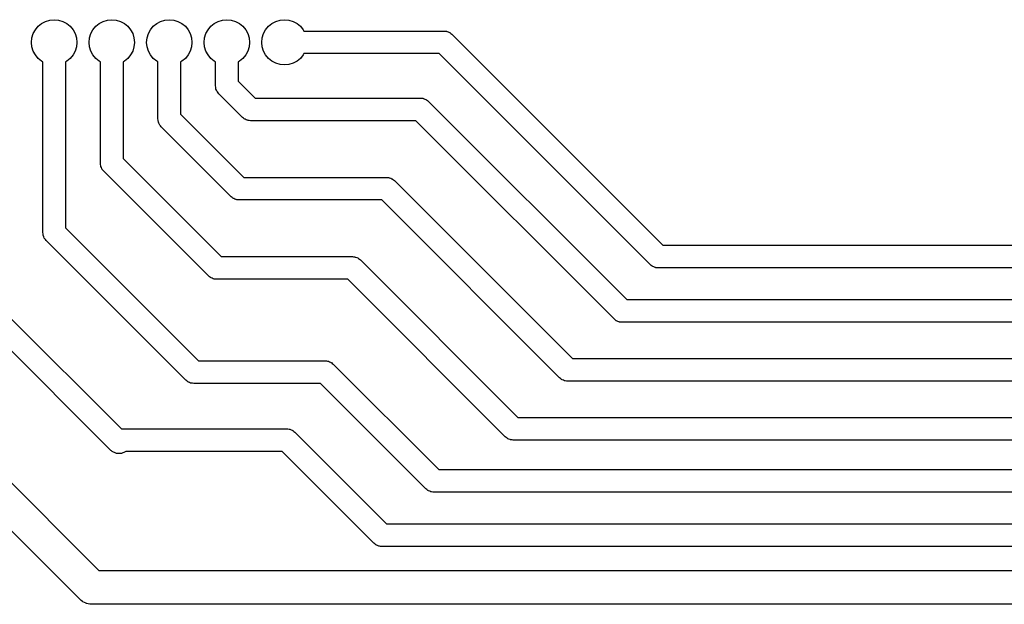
# Model space of a CAD drawing. Extents: x 62 to 248, y -138 to -62.
# Tile 4 of 10: x 115 to 158, y -138 to -112. Entities that reach past the tile are written whole.
import ezdxf

# ---------------------------------------------------------------- set-up
doc = ezdxf.new("R2010")
doc.units = 0
doc.layers.add('BLACK', color=7, linetype='CONTINUOUS')

msp = doc.modelspace()

# ---------------------------------------------------------------- linework, layer by layer
at = {"layer": 'BLACK', "linetype": 'CONTINUOUS'}
for p, q in [((115.957, -112.116), (116.145, -112.059)), ((116.145, -112.059), (116.34, -112.04)), ((116.34, -112.04), (116.535, -112.059)), ((116.535, -112.059), (116.723, -112.116)), ((118.497, -112.116), (118.685, -112.059)), ((118.685, -112.059), (118.88, -112.04)), ((118.88, -112.04), (119.075, -112.059)), ((119.075, -112.059), (119.263, -112.116)), ((121.037, -112.116), (121.225, -112.059)), ((121.225, -112.059), (121.42, -112.04)), ((121.42, -112.04), (121.615, -112.059)), ((121.615, -112.059), (121.803, -112.116)), ((123.577, -112.116), (123.765, -112.059)), ((123.765, -112.059), (123.96, -112.04)), ((123.96, -112.04), (124.155, -112.059)), ((124.155, -112.059), (124.343, -112.116)), ((126.117, -112.116), (126.305, -112.059)), ((126.305, -112.059), (126.5, -112.04)), ((126.5, -112.04), (126.695, -112.059)), ((126.695, -112.059), (126.883, -112.116)), ((115.416, -112.657), (115.509, -112.484)), ((115.509, -112.484), (115.633, -112.333)), ((115.633, -112.333), (115.784, -112.209)), ((115.784, -112.209), (115.957, -112.116)), ((116.723, -112.116), (116.896, -112.209)), ((116.896, -112.209), (117.047, -112.333)), ((117.047, -112.333), (117.171, -112.484)), ((117.171, -112.484), (117.264, -112.657)), ((117.956, -112.657), (118.049, -112.484)), ((118.049, -112.484), (118.173, -112.333)), ((118.173, -112.333), (118.324, -112.209)), ((118.324, -112.209), (118.497, -112.116)), ((119.263, -112.116), (119.436, -112.209)), ((119.436, -112.209), (119.587, -112.333)), ((119.587, -112.333), (119.711, -112.484)), ((119.711, -112.484), (119.804, -112.657)), ((120.496, -112.657), (120.589, -112.484)), ((120.589, -112.484), (120.713, -112.333)), ((120.713, -112.333), (120.864, -112.209)), ((120.864, -112.209), (121.037, -112.116)), ((121.803, -112.116), (121.976, -112.209)), ((121.976, -112.209), (122.127, -112.333)), ((122.127, -112.333), (122.251, -112.484)), ((122.251, -112.484), (122.344, -112.657)), ((123.036, -112.657), (123.129, -112.484)), ((123.129, -112.484), (123.253, -112.333)), ((123.253, -112.333), (123.404, -112.209)), ((123.404, -112.209), (123.577, -112.116)), ((124.343, -112.116), (124.516, -112.209)), ((124.516, -112.209), (124.667, -112.333)), ((124.667, -112.333), (124.791, -112.484)), ((124.791, -112.484), (124.884, -112.657)), ((125.576, -112.657), (125.669, -112.484)), ((125.669, -112.484), (125.793, -112.333)), ((125.793, -112.333), (125.944, -112.209)), ((125.944, -112.209), (126.117, -112.116)), ((126.883, -112.116), (127.056, -112.209)), ((127.056, -112.209), (127.207, -112.333)), ((127.207, -112.333), (127.331, -112.484)), ((127.331, -112.484), (127.361, -112.54)), ((127.361, -112.54), (133.54, -112.54)), ((133.54, -112.54), (133.593, -112.548)), ((115.34, -113.04), (115.359, -112.845)), ((115.359, -112.845), (115.416, -112.657)), ((117.264, -112.657), (117.321, -112.845)), ((117.321, -112.845), (117.34, -113.04)), ((117.88, -113.04), (117.899, -112.845)), ((117.899, -112.845), (117.956, -112.657)), ((119.804, -112.657), (119.861, -112.845)), ((119.861, -112.845), (119.88, -113.04)), ((120.42, -113.04), (120.439, -112.845)), ((120.439, -112.845), (120.496, -112.657)), ((122.344, -112.657), (122.401, -112.845)), ((122.401, -112.845), (122.42, -113.04)), ((122.96, -113.04), (122.979, -112.845)), ((122.979, -112.845), (123.036, -112.657)), ((124.884, -112.657), (124.941, -112.845)), ((124.941, -112.845), (124.96, -113.04)), ((125.5, -113.04), (125.519, -112.845)), ((125.519, -112.845), (125.576, -112.657)), ((133.593, -112.548), (133.646, -112.551)), ((133.646, -112.551), (133.663, -112.558)), ((133.663, -112.558), (133.681, -112.56)), ((133.681, -112.56), (133.73, -112.582)), ((133.73, -112.582), (133.78, -112.601)), ((133.78, -112.601), (133.794, -112.612)), ((133.794, -112.612), (133.81, -112.619)), ((133.81, -112.619), (133.851, -112.654)), ((133.851, -112.654), (133.894, -112.686)), ((133.894, -112.686), (143.207, -122)), ((115.359, -113.235), (115.34, -113.04)), ((115.416, -113.423), (115.359, -113.235)), ((117.321, -113.235), (117.264, -113.423)), ((117.34, -113.04), (117.321, -113.235)), ((117.899, -113.235), (117.88, -113.04)), ((117.956, -113.423), (117.899, -113.235)), ((119.861, -113.235), (119.804, -113.423)), ((119.88, -113.04), (119.861, -113.235)), ((120.439, -113.235), (120.42, -113.04)), ((120.496, -113.423), (120.439, -113.235)), ((122.401, -113.235), (122.344, -113.423)), ((122.42, -113.04), (122.401, -113.235)), ((122.979, -113.235), (122.96, -113.04)), ((123.036, -113.423), (122.979, -113.235)), ((124.941, -113.235), (124.884, -113.423)), ((124.96, -113.04), (124.941, -113.235)), ((125.519, -113.235), (125.5, -113.04)), ((125.576, -113.423), (125.519, -113.235)), ((115.509, -113.596), (115.416, -113.423)), ((115.633, -113.747), (115.509, -113.596)), ((115.784, -113.871), (115.633, -113.747)), ((117.047, -113.747), (116.896, -113.871)), ((117.171, -113.596), (117.047, -113.747)), ((117.264, -113.423), (117.171, -113.596)), ((118.049, -113.596), (117.956, -113.423)), ((118.173, -113.747), (118.049, -113.596)), ((118.324, -113.871), (118.173, -113.747)), ((119.587, -113.747), (119.436, -113.871)), ((119.711, -113.596), (119.587, -113.747)), ((119.804, -113.423), (119.711, -113.596)), ((120.589, -113.596), (120.496, -113.423)), ((120.713, -113.747), (120.589, -113.596)), ((120.864, -113.871), (120.713, -113.747)), ((122.127, -113.747), (121.976, -113.871)), ((122.251, -113.596), (122.127, -113.747)), ((122.344, -113.423), (122.251, -113.596)), ((123.129, -113.596), (123.036, -113.423)), ((123.253, -113.747), (123.129, -113.596)), ((123.404, -113.871), (123.253, -113.747)), ((124.667, -113.747), (124.516, -113.871)), ((124.791, -113.596), (124.667, -113.747)), ((124.884, -113.423), (124.791, -113.596)), ((125.669, -113.596), (125.576, -113.423)), ((125.793, -113.747), (125.669, -113.596)), ((125.944, -113.871), (125.793, -113.747)), ((127.207, -113.747), (127.056, -113.871)), ((127.331, -113.596), (127.207, -113.747)), ((127.361, -113.54), (127.331, -113.596)), ((133.333, -113.54), (127.361, -113.54)), ((142.646, -122.854), (133.333, -113.54)), ((115.84, -113.901), (115.784, -113.871)), ((115.84, -121.44), (115.84, -113.901)), ((116.896, -113.871), (116.84, -113.901)), ((116.84, -113.901), (116.84, -121.233)), ((118.38, -113.901), (118.324, -113.871)), ((118.38, -118.38), (118.38, -113.901)), ((119.436, -113.871), (119.38, -113.901)), ((119.38, -113.901), (119.38, -118.173)), ((120.92, -113.901), (120.864, -113.871)), ((120.92, -116.42), (120.92, -113.901)), ((121.976, -113.871), (121.92, -113.901)), ((121.92, -113.901), (121.92, -116.213)), ((123.46, -113.901), (123.404, -113.871)), ((123.46, -114.96), (123.46, -113.901)), ((124.516, -113.871), (124.46, -113.901)), ((124.46, -113.901), (124.46, -114.753)), ((126.117, -113.964), (125.944, -113.871)), ((126.305, -114.021), (126.117, -113.964)), ((126.5, -114.04), (126.305, -114.021)), ((126.695, -114.021), (126.5, -114.04)), ((126.883, -113.964), (126.695, -114.021)), ((127.056, -113.871), (126.883, -113.964)), ((123.468, -115.013), (123.46, -114.96)), ((123.471, -115.066), (123.468, -115.013)), ((123.478, -115.083), (123.471, -115.066)), ((123.48, -115.101), (123.478, -115.083)), ((123.502, -115.15), (123.48, -115.101)), ((123.521, -115.2), (123.502, -115.15)), ((124.46, -114.753), (125.207, -115.5)), ((123.532, -115.214), (123.521, -115.2)), ((123.539, -115.23), (123.532, -115.214)), ((123.574, -115.271), (123.539, -115.23)), ((123.606, -115.314), (123.574, -115.271)), ((124.646, -116.354), (123.606, -115.314)), ((125.207, -115.5), (132.5, -115.5)), ((132.5, -115.5), (132.553, -115.508)), ((132.553, -115.508), (132.606, -115.511)), ((132.606, -115.511), (132.623, -115.518)), ((132.623, -115.518), (132.641, -115.52)), ((132.641, -115.52), (132.69, -115.542)), ((132.69, -115.542), (132.74, -115.561)), ((132.74, -115.561), (132.754, -115.572)), ((132.754, -115.572), (132.77, -115.579)), ((132.77, -115.579), (132.811, -115.614)), ((132.811, -115.614), (132.854, -115.646)), ((132.854, -115.646), (141.607, -124.4)), ((120.928, -116.473), (120.92, -116.42)), ((121.92, -116.213), (124.707, -119)), ((124.689, -116.386), (124.646, -116.354)), ((124.73, -116.421), (124.689, -116.386)), ((124.746, -116.428), (124.73, -116.421)), ((124.76, -116.439), (124.746, -116.428)), ((124.81, -116.458), (124.76, -116.439)), ((120.931, -116.526), (120.928, -116.473)), ((120.938, -116.543), (120.931, -116.526)), ((120.94, -116.561), (120.938, -116.543)), ((120.962, -116.61), (120.94, -116.561)), ((120.981, -116.66), (120.962, -116.61)), ((120.992, -116.674), (120.981, -116.66)), ((120.999, -116.69), (120.992, -116.674)), ((121.034, -116.731), (120.999, -116.69)), ((121.066, -116.774), (121.034, -116.731)), ((124.146, -119.854), (121.066, -116.774)), ((124.859, -116.48), (124.81, -116.458)), ((124.877, -116.482), (124.859, -116.48)), ((124.894, -116.489), (124.877, -116.482)), ((124.947, -116.492), (124.894, -116.489)), ((125, -116.5), (124.947, -116.492)), ((132.293, -116.5), (125, -116.5)), ((141.046, -125.254), (132.293, -116.5)), ((117.47, -137.63), (97.4754, -117.636)), ((99.6107, -117.65), (118.311, -136.35)), ((119.38, -118.173), (123.707, -122.5)), ((118.388, -118.433), (118.38, -118.38)), ((118.391, -118.486), (118.388, -118.433)), ((118.398, -118.503), (118.391, -118.486)), ((118.4, -118.521), (118.398, -118.503)), ((118.422, -118.57), (118.4, -118.521)), ((118.441, -118.62), (118.422, -118.57)), ((118.452, -118.634), (118.441, -118.62)), ((118.459, -118.65), (118.452, -118.634)), ((118.494, -118.691), (118.459, -118.65)), ((118.526, -118.734), (118.494, -118.691)), ((123.146, -123.354), (118.526, -118.734)), ((124.707, -119), (131, -119)), ((131, -119), (131.053, -119.008)), ((131.053, -119.008), (131.106, -119.011)), ((131.106, -119.011), (131.123, -119.018)), ((131.123, -119.018), (131.141, -119.02)), ((131.141, -119.02), (131.19, -119.042)), ((131.19, -119.042), (131.24, -119.061)), ((131.24, -119.061), (131.254, -119.072)), ((131.254, -119.072), (131.27, -119.079)), ((131.27, -119.079), (131.311, -119.114)), ((131.311, -119.114), (131.354, -119.146)), ((131.354, -119.146), (139.207, -127)), ((124.189, -119.886), (124.146, -119.854)), ((124.23, -119.921), (124.189, -119.886)), ((124.246, -119.928), (124.23, -119.921)), ((124.26, -119.939), (124.246, -119.928)), ((124.31, -119.958), (124.26, -119.939)), ((124.359, -119.98), (124.31, -119.958)), ((124.377, -119.982), (124.359, -119.98)), ((124.394, -119.989), (124.377, -119.982)), ((124.447, -119.992), (124.394, -119.989)), ((124.5, -120), (124.447, -119.992)), ((130.793, -120), (124.5, -120)), ((138.646, -127.854), (130.793, -120)), ((116.84, -121.233), (122.707, -127.1)), ((115.848, -121.493), (115.84, -121.44)), ((115.851, -121.546), (115.848, -121.493)), ((115.858, -121.563), (115.851, -121.546)), ((115.86, -121.581), (115.858, -121.563)), ((115.882, -121.63), (115.86, -121.581)), ((115.901, -121.68), (115.882, -121.63)), ((115.912, -121.694), (115.901, -121.68)), ((115.919, -121.71), (115.912, -121.694)), ((115.954, -121.751), (115.919, -121.71)), ((115.986, -121.794), (115.954, -121.751)), ((122.146, -127.954), (115.986, -121.794)), ((143.207, -122), (186.393, -122)), ((123.707, -122.5), (129.5, -122.5)), ((129.5, -122.5), (129.553, -122.508)), ((129.553, -122.508), (129.606, -122.511)), ((129.606, -122.511), (129.623, -122.518)), ((129.623, -122.518), (129.641, -122.52)), ((129.641, -122.52), (129.69, -122.542)), ((129.69, -122.542), (129.74, -122.561)), ((129.74, -122.561), (129.754, -122.572)), ((129.754, -122.572), (129.77, -122.579)), ((129.77, -122.579), (129.811, -122.614)), ((129.811, -122.614), (129.854, -122.646)), ((129.854, -122.646), (136.807, -129.6)), ((142.689, -122.886), (142.646, -122.854)), ((142.73, -122.921), (142.689, -122.886)), ((142.746, -122.928), (142.73, -122.921)), ((142.76, -122.939), (142.746, -122.928)), ((142.81, -122.958), (142.76, -122.939)), ((142.859, -122.98), (142.81, -122.958)), ((123.189, -123.386), (123.146, -123.354)), ((123.23, -123.421), (123.189, -123.386)), ((142.877, -122.982), (142.859, -122.98)), ((142.894, -122.989), (142.877, -122.982)), ((142.947, -122.992), (142.894, -122.989)), ((143, -123), (142.947, -122.992)), ((186.6, -123), (143, -123)), ((123.246, -123.428), (123.23, -123.421)), ((123.26, -123.439), (123.246, -123.428)), ((123.31, -123.458), (123.26, -123.439)), ((123.359, -123.48), (123.31, -123.458)), ((123.377, -123.482), (123.359, -123.48)), ((123.394, -123.489), (123.377, -123.482)), ((123.447, -123.492), (123.394, -123.489)), ((123.5, -123.5), (123.447, -123.492)), ((129.293, -123.5), (123.5, -123.5)), ((136.246, -130.454), (129.293, -123.5)), ((141.607, -124.4), (191.393, -124.4)), ((114.3, -125.093), (119.307, -130.1)), ((141.089, -125.286), (141.046, -125.254)), ((141.13, -125.321), (141.089, -125.286)), ((141.146, -125.328), (141.13, -125.321)), ((141.16, -125.339), (141.146, -125.328)), ((141.21, -125.358), (141.16, -125.339)), ((141.259, -125.38), (141.21, -125.358)), ((141.277, -125.382), (141.259, -125.38)), ((141.294, -125.389), (141.277, -125.382)), ((141.347, -125.392), (141.294, -125.389)), ((141.4, -125.4), (141.347, -125.392)), ((191.6, -125.4), (141.4, -125.4)), ((118.846, -131.054), (113.446, -125.654)), ((122.707, -127.1), (128.3, -127.1)), ((128.3, -127.1), (128.353, -127.108)), ((128.353, -127.108), (128.406, -127.111)), ((128.406, -127.111), (128.423, -127.118)), ((128.423, -127.118), (128.441, -127.12)), ((128.441, -127.12), (128.49, -127.142)), ((128.49, -127.142), (128.54, -127.161)), ((128.54, -127.161), (128.554, -127.172)), ((128.554, -127.172), (128.57, -127.179)), ((128.57, -127.179), (128.611, -127.214)), ((128.611, -127.214), (128.654, -127.246)), ((128.654, -127.246), (133.307, -131.9)), ((139.207, -127), (192.093, -127)), ((122.189, -127.986), (122.146, -127.954)), ((122.23, -128.021), (122.189, -127.986)), ((122.246, -128.028), (122.23, -128.021)), ((122.26, -128.039), (122.246, -128.028)), ((122.31, -128.058), (122.26, -128.039)), ((122.359, -128.08), (122.31, -128.058)), ((122.377, -128.082), (122.359, -128.08)), ((122.394, -128.089), (122.377, -128.082)), ((122.447, -128.092), (122.394, -128.089)), ((122.5, -128.1), (122.447, -128.092)), ((128.093, -128.1), (122.5, -128.1)), ((132.746, -132.754), (128.093, -128.1)), ((138.689, -127.886), (138.646, -127.854)), ((138.73, -127.921), (138.689, -127.886)), ((138.746, -127.928), (138.73, -127.921)), ((138.76, -127.939), (138.746, -127.928)), ((138.81, -127.958), (138.76, -127.939)), ((138.859, -127.98), (138.81, -127.958)), ((138.877, -127.982), (138.859, -127.98)), ((138.894, -127.989), (138.877, -127.982)), ((138.947, -127.992), (138.894, -127.989)), ((139, -128), (138.947, -127.992)), ((192.3, -128), (139, -128)), ((136.807, -129.6), (192.793, -129.6)), ((119.307, -130.1), (126.6, -130.1)), ((126.6, -130.1), (126.653, -130.108)), ((126.653, -130.108), (126.706, -130.111)), ((126.706, -130.111), (126.723, -130.118)), ((126.723, -130.118), (126.741, -130.12)), ((126.741, -130.12), (126.79, -130.142)), ((126.79, -130.142), (126.84, -130.161)), ((126.84, -130.161), (126.854, -130.172)), ((126.854, -130.172), (126.87, -130.179)), ((126.87, -130.179), (126.911, -130.214)), ((126.911, -130.214), (126.954, -130.246)), ((126.954, -130.246), (131.007, -134.3)), ((136.289, -130.486), (136.246, -130.454)), ((136.33, -130.521), (136.289, -130.486)), ((136.346, -130.528), (136.33, -130.521)), ((136.36, -130.539), (136.346, -130.528)), ((136.41, -130.558), (136.36, -130.539)), ((136.459, -130.58), (136.41, -130.558)), ((136.477, -130.582), (136.459, -130.58)), ((136.494, -130.589), (136.477, -130.582)), ((136.547, -130.592), (136.494, -130.589)), ((136.6, -130.6), (136.547, -130.592)), ((193, -130.6), (136.6, -130.6)), ((118.875, -131.075), (118.846, -131.054)), ((118.9, -131.1), (118.875, -131.075)), ((118.932, -131.117), (118.9, -131.1)), ((118.96, -131.139), (118.932, -131.117)), ((118.994, -131.151), (118.96, -131.139)), ((119.025, -131.168), (118.994, -131.151)), ((119.06, -131.176), (119.025, -131.168)), ((119.094, -131.189), (119.06, -131.176)), ((119.129, -131.191), (119.094, -131.189)), ((119.164, -131.199), (119.129, -131.191)), ((119.2, -131.196), (119.164, -131.199)), ((119.236, -131.199), (119.2, -131.196)), ((119.271, -131.191), (119.236, -131.199)), ((119.306, -131.189), (119.271, -131.191)), ((119.34, -131.176), (119.306, -131.189)), ((119.375, -131.168), (119.34, -131.176)), ((119.406, -131.151), (119.375, -131.168)), ((119.44, -131.139), (119.406, -131.151)), ((119.468, -131.117), (119.44, -131.139)), ((119.5, -131.1), (119.468, -131.117)), ((126.393, -131.1), (119.5, -131.1)), ((119.5, -131.1), (119.5, -131.1)), ((130.446, -135.154), (126.393, -131.1)), ((133.307, -131.9), (193.993, -131.9)), ((132.789, -132.786), (132.746, -132.754)), ((132.83, -132.821), (132.789, -132.786)), ((132.846, -132.828), (132.83, -132.821)), ((132.86, -132.839), (132.846, -132.828)), ((132.91, -132.858), (132.86, -132.839)), ((132.959, -132.88), (132.91, -132.858)), ((132.977, -132.882), (132.959, -132.88)), ((132.994, -132.889), (132.977, -132.882)), ((133.047, -132.892), (132.994, -132.889)), ((133.1, -132.9), (133.047, -132.892)), ((194.2, -132.9), (133.1, -132.9)), ((131.007, -134.3), (195.493, -134.3)), ((130.489, -135.186), (130.446, -135.154)), ((130.53, -135.221), (130.489, -135.186)), ((130.546, -135.228), (130.53, -135.221)), ((130.56, -135.239), (130.546, -135.228)), ((130.61, -135.258), (130.56, -135.239)), ((130.659, -135.28), (130.61, -135.258)), ((130.677, -135.282), (130.659, -135.28)), ((130.694, -135.289), (130.677, -135.282)), ((130.747, -135.292), (130.694, -135.289)), ((130.8, -135.3), (130.747, -135.292)), ((195.7, -135.3), (130.8, -135.3)), ((118.311, -136.35), (206.289, -136.35)), ((117.529, -137.678), (117.47, -137.63)), ((117.588, -137.727), (117.529, -137.678)), ((117.598, -137.732), (117.588, -137.727)), ((117.606, -137.738), (117.598, -137.732)), ((117.675, -137.771), (117.606, -137.738)), ((117.743, -137.805), (117.675, -137.771)), ((117.754, -137.807), (117.743, -137.805)), ((117.764, -137.812), (117.754, -137.807)), ((117.839, -137.827), (117.764, -137.812)), ((117.913, -137.845), (117.839, -137.827)), ((117.928, -137.846), (117.913, -137.845)), ((117.935, -137.847), (117.928, -137.846)), ((117.946, -137.847), (117.935, -137.847)), ((118, -137.85), (117.946, -137.847)), ((206.6, -137.85), (118, -137.85))]:
    msp.add_line(p, q, dxfattribs=at)

doc.saveas('drawing.dxf')
